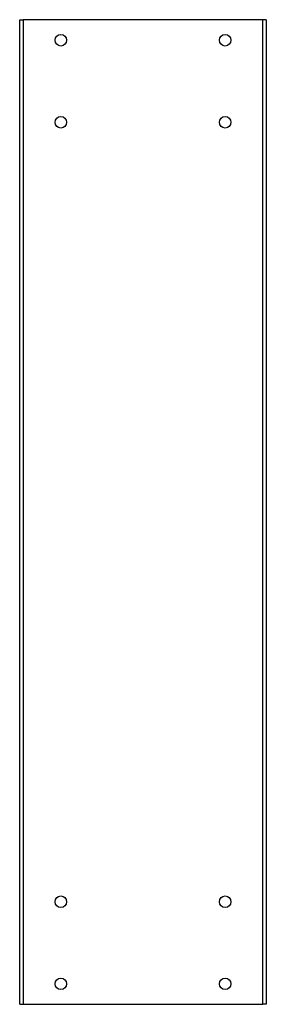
# Model space of a CAD drawing. Header units: inches. Extents: x 0.1 to 40.1, y -11 to 32.2.
import ezdxf

# ---------------------------------------------------------------- set-up
doc = ezdxf.new("R2010")
doc.units = ezdxf.units.IN
doc.header["$MEASUREMENT"] = 0
doc.layers.add('Visible Edges(ANSI)', color=7, linetype='Continuous', lineweight=25)
doc.layers.add('Visible Tangent Edges(ANSI)', color=7, linetype='Continuous', lineweight=25)

msp = doc.modelspace()

# ---------------------------------------------------------------- linework, layer by layer
at = {"layer": 'Visible Edges(ANSI)'}
for p, q in [((34.105, 32.213), (34.191, 32.213)), ((34.105, 8.213), (34.105, 32.213)), ((40.019, 32.213), (34.191, 32.213)), ((40.105, 32.213), (40.019, 32.213)), ((40.105, 32.213), (40.105, 8.213)), ((34.105, 8.213), (34.191, 8.213)), ((34.191, 8.213), (40.019, 8.213)), ((40.105, 8.213), (40.019, 8.213))]:
    msp.add_line(p, q, dxfattribs=at)
for centre in [(35.105, 31.713), (39.105, 31.713), (35.105, 29.713), (39.105, 29.713), (35.105, 10.713), (39.105, 10.713), (35.105, 8.713), (39.105, 8.713)]:
    msp.add_circle(centre, 0.141, dxfattribs=at)
at = {"layer": 'Visible Tangent Edges(ANSI)'}
for p, q in [((34.191, 32.213), (34.191, 8.213)), ((40.019, 8.213), (40.019, 32.213))]:
    msp.add_line(p, q, dxfattribs=at)

doc.saveas('drawing.dxf')
